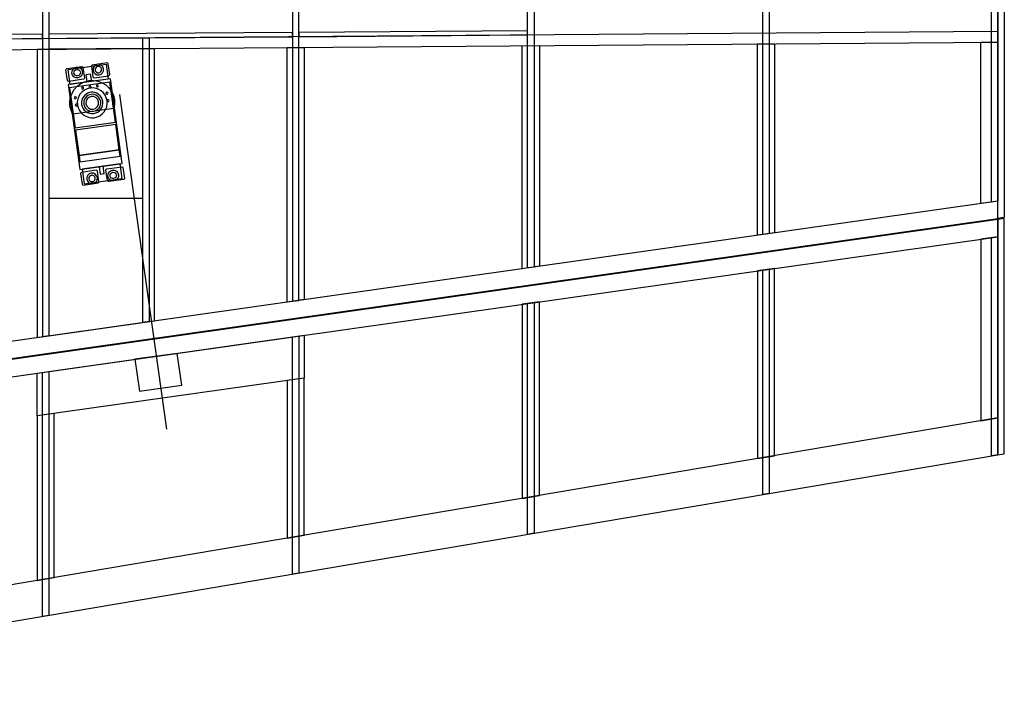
# Model space of a CAD drawing. Header units: centimetres. Extents: x -440 to 389, y -718 to 294.
# Tile 3 of 4: x -90 to 371, y -222 to 94. Entities that reach past the tile are written whole.
import ezdxf

# ---------------------------------------------------------------- set-up
doc = ezdxf.new("R2010")
doc.units = ezdxf.units.CM
doc.header["$MEASUREMENT"] = 0
doc.layers.add('Ala', color=7, linetype='Continuous')

msp = doc.modelspace()

# ---------------------------------------------------------------- linework, layer by layer
at = {"layer": 'Ala'}
for points, knots in [([(-79.32, 173.37), (-79.32, 173.37), (-76.32, 173.04), (-76.32, 173.04), (-76.32, 173.04), (-76.32, 173.04), (-76.32, -53.9), (-76.32, -53.9), (-76.32, -53.9), (-76.32, -53.9), (-79.32, -54.32), (-79.32, -54.32)], [0, 0, 0, 0, 0.333333, 0.333333, 0.333333, 0.333333, 0.666667, 0.666667, 0.666667, 0.666667, 1, 1, 1, 1]), ([(37.68, -37.71), (37.68, -37.71), (37.68, 160.39), (37.68, 160.39), (37.68, 160.39), (37.68, 160.39), (40.68, 160.06), (40.68, 160.06), (40.68, 160.06), (40.68, 160.06), (40.68, -37.28), (40.68, -37.28), (40.68, -37.28), (40.68, -37.28), (37.68, -37.71), (37.68, -37.71)], [0, 0, 0, 0, 0.25, 0.25, 0.25, 0.25, 0.5, 0.5, 0.5, 0.5, 0.75, 0.75, 0.75, 0.75, 1, 1, 1, 1]), ([(150.68, -21.66), (150.68, -21.66), (150.68, 147.86), (150.68, 147.86), (150.68, 147.86), (150.68, 147.86), (147.68, 148.19), (147.68, 148.19), (147.68, 148.19), (147.68, 148.19), (147.68, -22.09), (147.68, -22.09), (147.68, -22.09), (147.68, -22.09), (150.68, -21.66), (150.68, -21.66)], [0, 0, 0, 0, 0.25, 0.25, 0.25, 0.25, 0.5, 0.5, 0.5, 0.5, 0.75, 0.75, 0.75, 0.75, 1, 1, 1, 1]), ([(260.68, -6.04), (260.68, -6.04), (260.68, 135.65), (260.68, 135.65), (260.68, 135.65), (260.68, 135.65), (257.68, 135.98), (257.68, 135.98), (257.68, 135.98), (257.68, 135.98), (257.68, -6.47), (257.68, -6.47), (257.68, -6.47), (257.68, -6.47), (260.68, -6.04), (260.68, -6.04)], [0, 0, 0, 0, 0.25, 0.25, 0.25, 0.25, 0.5, 0.5, 0.5, 0.5, 0.75, 0.75, 0.75, 0.75, 1, 1, 1, 1]), ([(370.68, 128.98), (370.68, 128.98), (367.68, 131.83), (367.68, 131.83), (367.68, 131.83), (367.68, 131.83), (367.68, 1.07), (367.68, 1.07), (367.68, 1.07), (367.68, 1.07), (370.68, 1.5), (370.68, 1.5), (370.68, 1.5), (370.68, 1.5), (370.68, 128.98), (370.68, 128.98)], [0, 0, 0, 0, 0.25, 0.25, 0.25, 0.25, 0.5, 0.5, 0.5, 0.5, 0.75, 0.75, 0.75, 0.75, 1, 1, 1, 1]), ([(367.68, 9.15), (367.68, 9.15), (367.68, 123.78), (367.68, 123.78), (367.68, 123.78), (367.68, 123.78), (364.68, 124.11), (364.68, 124.11), (364.68, 124.11), (364.68, 124.11), (364.68, 8.73), (364.68, 8.73), (364.68, 8.73), (364.68, 8.73), (367.68, 9.15), (367.68, 9.15)], [0, 0, 0, 0, 0.25, 0.25, 0.25, 0.25, 0.5, 0.5, 0.5, 0.5, 0.75, 0.75, 0.75, 0.75, 1, 1, 1, 1]), ([(367.68, 83.5), (367.68, 83.5), (-379.33, 77.89), (-379.33, 77.89), (-379.33, 77.89), (-379.33, 77.89), (-379.33, 82.89), (-379.33, 82.89), (-379.33, 82.89), (-379.33, 82.89), (367.68, 88.5), (367.68, 88.5), (367.68, 88.5), (367.68, 88.5), (367.68, 83.5), (367.68, 83.5)], [0, 0, 0, 0, 0.25, 0.25, 0.25, 0.25, 0.5, 0.5, 0.5, 0.5, 0.75, 0.75, 0.75, 0.75, 1, 1, 1, 1]), ([(-76.32, 87.16), (-76.32, 87.16), (37.67, 88.02), (37.67, 88.02), (37.67, 88.02), (37.67, 88.02), (37.68, 86.02), (37.68, 86.02), (37.68, 86.02), (37.68, 86.02), (-76.3, 85.16), (-76.3, 85.16), (-76.3, 85.16), (-76.3, 85.16), (-76.32, 87.16), (-76.32, 87.16)], [0, 0, 0, 0, 0.25, 0.25, 0.25, 0.25, 0.5, 0.5, 0.5, 0.5, 0.75, 0.75, 0.75, 0.75, 1, 1, 1, 1]), ([(40.68, 88.04), (40.68, 88.04), (147.67, 88.85), (147.67, 88.85), (147.67, 88.85), (147.67, 88.85), (147.68, 86.85), (147.68, 86.85), (147.68, 86.85), (147.68, 86.85), (40.7, 86.04), (40.7, 86.04), (40.7, 86.04), (40.7, 86.04), (40.68, 88.04), (40.68, 88.04)], [0, 0, 0, 0, 0.25, 0.25, 0.25, 0.25, 0.5, 0.5, 0.5, 0.5, 0.75, 0.75, 0.75, 0.75, 1, 1, 1, 1]), ([(-184.32, 86.36), (-184.32, 86.36), (-79.33, 87.17), (-79.33, 87.17), (-79.33, 87.17), (-79.33, 87.17), (-79.32, 85.17), (-79.32, 85.17), (-79.32, 85.17), (-79.32, 85.17), (-184.3, 84.36), (-184.3, 84.36), (-184.3, 84.36), (-184.3, 84.36), (-184.32, 86.36), (-184.32, 86.36)], [0, 0, 0, 0, 0.25, 0.25, 0.25, 0.25, 0.5, 0.5, 0.5, 0.5, 0.75, 0.75, 0.75, 0.75, 1, 1, 1, 1]), ([(-29.32, -47.22), (-29.32, -47.22), (-29.32, 85.52), (-29.32, 85.52), (-29.32, 85.52), (-29.32, 85.52), (-32.32, 85.49), (-32.32, 85.49), (-32.32, 85.49), (-32.32, 85.49), (-32.32, -47.65), (-32.32, -47.65), (-32.32, -47.65), (-32.32, -47.65), (-29.32, -47.22), (-29.32, -47.22)], [0, 0, 0, 0, 0.25, 0.25, 0.25, 0.25, 0.5, 0.5, 0.5, 0.5, 0.75, 0.75, 0.75, 0.75, 1, 1, 1, 1]), ([(367.68, 83.5), (367.68, 83.5), (359.68, 83.44), (359.68, 83.44), (359.68, 83.44), (359.68, 83.44), (359.68, 8.02), (359.68, 8.02), (359.68, 8.02), (359.68, 8.02), (367.68, 9.15), (367.68, 9.15), (367.68, 9.15), (367.68, 9.15), (367.68, 83.5), (367.68, 83.5)], [0, 0, 0, 0, 0.25, 0.25, 0.25, 0.25, 0.5, 0.5, 0.5, 0.5, 0.75, 0.75, 0.75, 0.75, 1, 1, 1, 1]), ([(-26.82, 80.54), (-26.82, 80.54), (-81.82, 80.12), (-81.82, 80.12), (-81.82, 80.12), (-81.82, 80.12), (-81.82, -54.68), (-81.82, -54.68)], [0, 0, 0, 0, 0.5, 0.5, 0.5, 0.5, 1, 1, 1, 1]), ([(-81.82, -54.68), (-81.82, -54.68), (-26.82, -46.87), (-26.82, -46.87), (-26.82, -46.87), (-26.82, -46.87), (-26.82, 80.54), (-26.82, 80.54)], [0, 0, 0, 0, 0.5, 0.5, 0.5, 0.5, 1, 1, 1, 1]), ([(-76.32, 80.16), (-76.32, 80.16), (-32.32, 80.49), (-32.32, 80.49), (-32.32, 80.49), (-32.32, 80.49), (-32.32, 10.5), (-32.32, 10.5), (-32.32, 10.5), (-32.32, 10.5), (-76.32, 10.5), (-76.32, 10.5), (-76.32, 10.5), (-76.32, 10.5), (-76.32, 80.16), (-76.32, 80.16)], [0, 0, 0, 0, 0.25, 0.25, 0.25, 0.25, 0.5, 0.5, 0.5, 0.5, 0.75, 0.75, 0.75, 0.75, 1, 1, 1, 1]), ([(43.18, 81.06), (43.18, 81.06), (35.18, 81), (35.18, 81), (35.18, 81), (35.18, 81), (35.18, -38.07), (35.18, -38.07), (35.18, -38.07), (35.18, -38.07), (43.18, -36.93), (43.18, -36.93), (43.18, -36.93), (43.18, -36.93), (43.18, 81.06), (43.18, 81.06)], [0, 0, 0, 0, 0.25, 0.25, 0.25, 0.25, 0.5, 0.5, 0.5, 0.5, 0.75, 0.75, 0.75, 0.75, 1, 1, 1, 1]), ([(153.18, 81.89), (153.18, 81.89), (145.18, 81.83), (145.18, 81.83), (145.18, 81.83), (145.18, 81.83), (145.18, -22.44), (145.18, -22.44), (145.18, -22.44), (145.18, -22.44), (153.18, -21.31), (153.18, -21.31), (153.18, -21.31), (153.18, -21.31), (153.18, 81.89), (153.18, 81.89)], [0, 0, 0, 0, 0.25, 0.25, 0.25, 0.25, 0.5, 0.5, 0.5, 0.5, 0.75, 0.75, 0.75, 0.75, 1, 1, 1, 1]), ([(263.18, 82.71), (263.18, 82.71), (255.18, 82.65), (255.18, 82.65), (255.18, 82.65), (255.18, 82.65), (255.18, -6.82), (255.18, -6.82), (255.18, -6.82), (255.18, -6.82), (263.18, -5.69), (263.18, -5.69), (263.18, -5.69), (263.18, -5.69), (263.18, 82.71), (263.18, 82.71)], [0, 0, 0, 0, 0.25, 0.25, 0.25, 0.25, 0.5, 0.5, 0.5, 0.5, 0.75, 0.75, 0.75, 0.75, 1, 1, 1, 1]), ([(-47.49, 66.4), (-47.49, 66.4), (-41.92, 26.79), (-41.92, 26.79), (-41.92, 26.79), (-41.92, 26.79), (-61.72, 24.01), (-61.72, 24.01), (-61.72, 24.01), (-61.72, 24.01), (-67.29, 63.62), (-67.29, 63.62), (-67.29, 63.62), (-67.29, 63.62), (-47.49, 66.4), (-47.49, 66.4)], [0, 0, 0, 0, 0.25, 0.25, 0.25, 0.25, 0.5, 0.5, 0.5, 0.5, 0.75, 0.75, 0.75, 0.75, 1, 1, 1, 1]), ([(-47.77, 64.85), (-47.77, 64.85), (-45.13, 46.03), (-45.13, 46.03), (-45.13, 46.03), (-45.13, 46.03), (-63.94, 43.39), (-63.94, 43.39), (-63.94, 43.39), (-63.94, 43.39), (-66.59, 62.2), (-66.59, 62.2), (-66.59, 62.2), (-66.59, 62.2), (-47.77, 64.85), (-47.77, 64.85)], [0, 0, 0, 0, 0.25, 0.25, 0.25, 0.25, 0.5, 0.5, 0.5, 0.5, 0.75, 0.75, 0.75, 0.75, 1, 1, 1, 1]), ([(-56.4, 65.15), (-56.4, 65.15), (-56.89, 68.62), (-56.89, 68.62), (-56.89, 68.62), (-56.89, 68.62), (-58.87, 68.34), (-58.87, 68.34), (-58.87, 68.34), (-58.87, 68.34), (-58.38, 64.87), (-58.38, 64.87), (-58.38, 64.87), (-58.38, 64.87), (-56.4, 65.15), (-56.4, 65.15)], [0, 0, 0, 0, 0.25, 0.25, 0.25, 0.25, 0.5, 0.5, 0.5, 0.5, 0.75, 0.75, 0.75, 0.75, 1, 1, 1, 1]), ([(-49.07, 56.08), (-48.53, 52.26), (-51.21, 48.71), (-55.02, 48.18), (-55.02, 48.18), (-58.84, 47.64), (-62.39, 50.32), (-62.93, 54.13), (-62.93, 54.13), (-63.47, 57.95), (-60.79, 61.5), (-56.97, 62.04), (-56.97, 62.04), (-53.15, 62.58), (-49.6, 59.9), (-49.07, 56.08)], [0, 0, 0, 0, 0.25, 0.25, 0.25, 0.25, 0.5, 0.5, 0.5, 0.5, 0.75, 0.75, 0.75, 0.75, 1, 1, 1, 1]), ([(-51.05, 55.8), (-50.66, 53.08), (-52.57, 50.54), (-55.3, 50.16), (-55.3, 50.16), (-58.03, 49.77), (-60.57, 51.69), (-60.95, 54.41), (-60.95, 54.41), (-61.33, 57.14), (-59.42, 59.68), (-56.69, 60.06), (-56.69, 60.06), (-53.97, 60.44), (-51.43, 58.53), (-51.05, 55.8)], [0, 0, 0, 0, 0.25, 0.25, 0.25, 0.25, 0.5, 0.5, 0.5, 0.5, 0.75, 0.75, 0.75, 0.75, 1, 1, 1, 1]), ([(-60.01, 62.12), (-59.97, 61.85), (-60.16, 61.59), (-60.44, 61.55), (-60.44, 61.55), (-60.71, 61.52), (-60.96, 61.71), (-61, 61.98), (-61, 61.98), (-61.04, 62.25), (-60.85, 62.51), (-60.58, 62.54), (-60.58, 62.54), (-60.3, 62.58), (-60.05, 62.39), (-60.01, 62.12)], [0, 0, 0, 0, 0.25, 0.25, 0.25, 0.25, 0.5, 0.5, 0.5, 0.5, 0.75, 0.75, 0.75, 0.75, 1, 1, 1, 1]), ([(-56.55, 62.61), (-56.51, 62.33), (-56.7, 62.08), (-56.97, 62.04), (-56.97, 62.04), (-57.24, 62), (-57.5, 62.19), (-57.54, 62.47), (-57.54, 62.47), (-57.57, 62.74), (-57.38, 62.99), (-57.11, 63.03), (-57.11, 63.03), (-56.84, 63.07), (-56.58, 62.88), (-56.55, 62.61)], [0, 0, 0, 0, 0.25, 0.25, 0.25, 0.25, 0.5, 0.5, 0.5, 0.5, 0.75, 0.75, 0.75, 0.75, 1, 1, 1, 1]), ([(-53.08, 63.09), (-53.04, 62.82), (-53.23, 62.57), (-53.51, 62.53), (-53.51, 62.53), (-53.78, 62.49), (-54.03, 62.68), (-54.07, 62.95), (-54.07, 62.95), (-54.11, 63.23), (-53.92, 63.48), (-53.64, 63.52), (-53.64, 63.52), (-53.37, 63.56), (-53.12, 63.37), (-53.08, 63.09)], [0, 0, 0, 0, 0.25, 0.25, 0.25, 0.25, 0.5, 0.5, 0.5, 0.5, 0.75, 0.75, 0.75, 0.75, 1, 1, 1, 1]), ([(-48.56, 59.69), (-48.52, 59.42), (-48.72, 59.16), (-48.99, 59.12), (-48.99, 59.12), (-49.26, 59.08), (-49.51, 59.28), (-49.55, 59.55), (-49.55, 59.55), (-49.59, 59.82), (-49.4, 60.08), (-49.13, 60.11), (-49.13, 60.11), (-48.85, 60.15), (-48.6, 59.96), (-48.56, 59.69)], [0, 0, 0, 0, 0.25, 0.25, 0.25, 0.25, 0.5, 0.5, 0.5, 0.5, 0.75, 0.75, 0.75, 0.75, 1, 1, 1, 1]), ([(-63.42, 57.6), (-63.38, 57.33), (-63.57, 57.07), (-63.84, 57.04), (-63.84, 57.04), (-64.11, 57), (-64.37, 57.19), (-64.41, 57.46), (-64.41, 57.46), (-64.44, 57.73), (-64.25, 57.99), (-63.98, 58.03), (-63.98, 58.03), (-63.71, 58.06), (-63.45, 57.87), (-63.42, 57.6)], [0, 0, 0, 0, 0.25, 0.25, 0.25, 0.25, 0.5, 0.5, 0.5, 0.5, 0.75, 0.75, 0.75, 0.75, 1, 1, 1, 1]), ([(-52.04, 55.67), (-51.73, 53.48), (-53.26, 51.45), (-55.44, 51.15), (-55.44, 51.15), (-57.62, 50.84), (-59.65, 52.37), (-59.96, 54.55), (-59.96, 54.55), (-60.26, 56.73), (-58.74, 58.76), (-56.55, 59.07), (-56.55, 59.07), (-54.37, 59.38), (-52.34, 57.85), (-52.04, 55.67)], [0, 0, 0, 0, 0.25, 0.25, 0.25, 0.25, 0.5, 0.5, 0.5, 0.5, 0.75, 0.75, 0.75, 0.75, 1, 1, 1, 1]), ([(-53.03, 55.53), (-52.8, 53.89), (-53.94, 52.37), (-55.58, 52.14), (-55.58, 52.14), (-57.22, 51.91), (-58.74, 53.05), (-58.97, 54.69), (-58.97, 54.69), (-59.2, 56.33), (-58.05, 57.85), (-56.41, 58.08), (-56.41, 58.08), (-54.78, 58.31), (-53.26, 57.16), (-53.03, 55.53)], [0, 0, 0, 0, 0.25, 0.25, 0.25, 0.25, 0.5, 0.5, 0.5, 0.5, 0.75, 0.75, 0.75, 0.75, 1, 1, 1, 1]), ([(-48.08, 56.22), (-48.04, 55.95), (-48.23, 55.7), (-48.5, 55.66), (-48.5, 55.66), (-48.77, 55.62), (-49.03, 55.81), (-49.07, 56.08), (-49.07, 56.08), (-49.1, 56.36), (-48.91, 56.61), (-48.64, 56.65), (-48.64, 56.65), (-48.37, 56.69), (-48.11, 56.49), (-48.08, 56.22)], [0, 0, 0, 0, 0.25, 0.25, 0.25, 0.25, 0.5, 0.5, 0.5, 0.5, 0.75, 0.75, 0.75, 0.75, 1, 1, 1, 1]), ([(-62.93, 54.13), (-62.89, 53.86), (-63.08, 53.61), (-63.35, 53.57), (-63.35, 53.57), (-63.63, 53.53), (-63.88, 53.72), (-63.92, 54), (-63.92, 54), (-63.96, 54.27), (-63.77, 54.52), (-63.49, 54.56), (-63.49, 54.56), (-63.22, 54.6), (-62.97, 54.41), (-62.93, 54.13)], [0, 0, 0, 0, 0.25, 0.25, 0.25, 0.25, 0.5, 0.5, 0.5, 0.5, 0.75, 0.75, 0.75, 0.75, 1, 1, 1, 1]), ([(-44.99, 45.04), (-44.99, 45.04), (-43.32, 33.16), (-43.32, 33.16), (-43.32, 33.16), (-43.32, 33.16), (-62.13, 30.52), (-62.13, 30.52), (-62.13, 30.52), (-62.13, 30.52), (-63.8, 42.4), (-63.8, 42.4), (-63.8, 42.4), (-63.8, 42.4), (-44.99, 45.04), (-44.99, 45.04)], [0, 0, 0, 0, 0.25, 0.25, 0.25, 0.25, 0.5, 0.5, 0.5, 0.5, 0.75, 0.75, 0.75, 0.75, 1, 1, 1, 1]), ([(-43.32, 33.16), (-43.32, 33.16), (-42.9, 30.19), (-42.9, 30.19), (-42.9, 30.19), (-42.9, 30.19), (-61.72, 27.54), (-61.72, 27.54), (-61.72, 27.54), (-61.72, 27.54), (-62.13, 30.52), (-62.13, 30.52), (-62.13, 30.52), (-62.13, 30.52), (-43.32, 33.16), (-43.32, 33.16)], [0, 0, 0, 0, 0.25, 0.25, 0.25, 0.25, 0.5, 0.5, 0.5, 0.5, 0.75, 0.75, 0.75, 0.75, 1, 1, 1, 1]), ([(-50.83, 25.54), (-50.83, 25.54), (-50.34, 22.07), (-50.34, 22.07), (-50.34, 22.07), (-50.34, 22.07), (-52.33, 21.8), (-52.33, 21.8), (-52.33, 21.8), (-52.33, 21.8), (-52.81, 25.26), (-52.81, 25.26), (-52.81, 25.26), (-52.81, 25.26), (-50.83, 25.54), (-50.83, 25.54)], [0, 0, 0, 0, 0.25, 0.25, 0.25, 0.25, 0.5, 0.5, 0.5, 0.5, 0.75, 0.75, 0.75, 0.75, 1, 1, 1, 1]), ([(367.68, 1.07), (367.68, 1.07), (-298.32, -93.5), (-298.32, -93.5), (-298.32, -93.5), (-298.32, -93.5), (-298.32, -85.42), (-298.32, -85.42), (-298.32, -85.42), (-298.32, -85.42), (367.68, 9.15), (367.68, 9.15), (367.68, 9.15), (367.68, 9.15), (367.68, 1.07), (367.68, 1.07)], [0, 0, 0, 0, 0.25, 0.25, 0.25, 0.25, 0.5, 0.5, 0.5, 0.5, 0.75, 0.75, 0.75, 0.75, 1, 1, 1, 1]), ([(367.68, -7.51), (367.68, -7.51), (-294.82, -101.59), (-294.82, -101.59), (-294.82, -101.59), (-294.82, -101.59), (-294.82, -93.51), (-294.82, -93.51), (-294.82, -93.51), (-294.82, -93.51), (367.68, 0.57), (367.68, 0.57), (367.68, 0.57), (367.68, 0.57), (367.68, -7.51), (367.68, -7.51)], [0, 0, 0, 0, 0.25, 0.25, 0.25, 0.25, 0.5, 0.5, 0.5, 0.5, 0.75, 0.75, 0.75, 0.75, 1, 1, 1, 1]), ([(367.68, 0.57), (367.68, 0.57), (370.68, 1), (370.68, 1), (370.68, 1), (370.68, 1), (370.68, -109), (370.68, -109), (370.68, -109), (370.68, -109), (367.68, -109.51), (367.68, -109.51), (367.68, -109.51), (367.68, -109.51), (367.68, 0.57), (367.68, 0.57)], [0, 0, 0, 0, 0.25, 0.25, 0.25, 0.25, 0.5, 0.5, 0.5, 0.5, 0.75, 0.75, 0.75, 0.75, 1, 1, 1, 1]), ([(359.68, -8.64), (359.68, -8.64), (367.68, -7.51), (367.68, -7.51), (367.68, -7.51), (367.68, -7.51), (367.68, -92.27), (367.68, -92.27), (367.68, -92.27), (367.68, -92.27), (359.68, -93.62), (359.68, -93.62), (359.68, -93.62), (359.68, -93.62), (359.68, -8.64), (359.68, -8.64)], [0, 0, 0, 0, 0.25, 0.25, 0.25, 0.25, 0.5, 0.5, 0.5, 0.5, 0.75, 0.75, 0.75, 0.75, 1, 1, 1, 1]), ([(367.68, -109.51), (367.68, -109.51), (367.68, -7.51), (367.68, -7.51), (367.68, -7.51), (367.68, -7.51), (364.68, -7.93), (364.68, -7.93), (364.68, -7.93), (364.68, -7.93), (364.68, -110.02), (364.68, -110.02), (364.68, -110.02), (364.68, -110.02), (367.68, -109.51), (367.68, -109.51)], [0, 0, 0, 0, 0.25, 0.25, 0.25, 0.25, 0.5, 0.5, 0.5, 0.5, 0.75, 0.75, 0.75, 0.75, 1, 1, 1, 1]), ([(255.18, -23.48), (255.18, -23.48), (263.18, -22.35), (263.18, -22.35), (263.18, -22.35), (263.18, -22.35), (263.18, -109.93), (263.18, -109.93), (263.18, -109.93), (263.18, -109.93), (255.18, -111.29), (255.18, -111.29), (255.18, -111.29), (255.18, -111.29), (255.18, -23.48), (255.18, -23.48)], [0, 0, 0, 0, 0.25, 0.25, 0.25, 0.25, 0.5, 0.5, 0.5, 0.5, 0.75, 0.75, 0.75, 0.75, 1, 1, 1, 1]), ([(260.68, -127.6), (260.68, -127.6), (260.68, -22.7), (260.68, -22.7), (260.68, -22.7), (260.68, -22.7), (257.68, -23.13), (257.68, -23.13), (257.68, -23.13), (257.68, -23.13), (257.68, -128.1), (257.68, -128.1), (257.68, -128.1), (257.68, -128.1), (260.68, -127.6), (260.68, -127.6)], [0, 0, 0, 0, 0.25, 0.25, 0.25, 0.25, 0.5, 0.5, 0.5, 0.5, 0.75, 0.75, 0.75, 0.75, 1, 1, 1, 1]), ([(145.18, -39.11), (145.18, -39.11), (153.18, -37.97), (153.18, -37.97), (153.18, -37.97), (153.18, -37.97), (153.18, -128.53), (153.18, -128.53), (153.18, -128.53), (153.18, -128.53), (145.18, -129.88), (145.18, -129.88), (145.18, -129.88), (145.18, -129.88), (145.18, -39.11), (145.18, -39.11)], [0, 0, 0, 0, 0.25, 0.25, 0.25, 0.25, 0.5, 0.5, 0.5, 0.5, 0.75, 0.75, 0.75, 0.75, 1, 1, 1, 1]), ([(150.68, -146.19), (150.68, -146.19), (150.68, -38.32), (150.68, -38.32), (150.68, -38.32), (150.68, -38.32), (147.68, -38.75), (147.68, -38.75), (147.68, -38.75), (147.68, -38.75), (147.68, -146.7), (147.68, -146.7), (147.68, -146.7), (147.68, -146.7), (150.68, -146.19), (150.68, -146.19)], [0, 0, 0, 0, 0.25, 0.25, 0.25, 0.25, 0.5, 0.5, 0.5, 0.5, 0.75, 0.75, 0.75, 0.75, 1, 1, 1, 1]), ([(43.18, -53.59), (43.18, -53.59), (-81.82, -71.34), (-81.82, -71.34), (-81.82, -71.34), (-81.82, -71.34), (-81.82, -91.34), (-81.82, -91.34), (-81.82, -91.34), (-81.82, -91.34), (43.18, -73.59), (43.18, -73.59), (43.18, -73.59), (43.18, -73.59), (43.18, -53.59), (43.18, -53.59)], [0, 0, 0, 0, 0.25, 0.25, 0.25, 0.25, 0.5, 0.5, 0.5, 0.5, 0.75, 0.75, 0.75, 0.75, 1, 1, 1, 1]), ([(40.68, -164.79), (40.68, -164.79), (40.68, -53.94), (40.68, -53.94), (40.68, -53.94), (40.68, -53.94), (37.68, -54.37), (37.68, -54.37), (37.68, -54.37), (37.68, -54.37), (37.68, -165.29), (37.68, -165.29), (37.68, -165.29), (37.68, -165.29), (40.68, -164.79), (40.68, -164.79)], [0, 0, 0, 0, 0.25, 0.25, 0.25, 0.25, 0.5, 0.5, 0.5, 0.5, 0.75, 0.75, 0.75, 0.75, 1, 1, 1, 1]), ([(-36, -64.83), (-36, -64.83), (-16.2, -62.05), (-16.2, -62.05), (-16.2, -62.05), (-16.2, -62.05), (-14.11, -76.91), (-14.11, -76.91), (-14.11, -76.91), (-14.11, -76.91), (-33.92, -79.69), (-33.92, -79.69), (-33.92, -79.69), (-33.92, -79.69), (-36, -64.83), (-36, -64.83)], [0, 0, 0, 0, 0.25, 0.25, 0.25, 0.25, 0.5, 0.5, 0.5, 0.5, 0.75, 0.75, 0.75, 0.75, 1, 1, 1, 1]), ([(-76.32, -184.57), (-76.32, -184.57), (-76.32, -70.56), (-76.32, -70.56), (-76.32, -70.56), (-76.32, -70.56), (-79.32, -70.99), (-79.32, -70.99), (-79.32, -70.99), (-79.32, -70.99), (-79.32, -185.07), (-79.32, -185.07), (-79.32, -185.07), (-79.32, -185.07), (-76.32, -184.57), (-76.32, -184.57)], [0, 0, 0, 0, 0.25, 0.25, 0.25, 0.25, 0.5, 0.5, 0.5, 0.5, 0.75, 0.75, 0.75, 0.75, 1, 1, 1, 1]), ([(35.18, -74.73), (35.18, -74.73), (43.18, -73.59), (43.18, -73.59), (43.18, -73.59), (43.18, -73.59), (43.18, -147.12), (43.18, -147.12), (43.18, -147.12), (43.18, -147.12), (35.18, -148.48), (35.18, -148.48), (35.18, -148.48), (35.18, -148.48), (35.18, -74.73), (35.18, -74.73)], [0, 0, 0, 0, 0.25, 0.25, 0.25, 0.25, 0.5, 0.5, 0.5, 0.5, 0.75, 0.75, 0.75, 0.75, 1, 1, 1, 1]), ([(-81.82, -91.34), (-81.82, -91.34), (-73.82, -90.2), (-73.82, -90.2), (-73.82, -90.2), (-73.82, -90.2), (-73.82, -166.9), (-73.82, -166.9), (-73.82, -166.9), (-73.82, -166.9), (-81.82, -168.26), (-81.82, -168.26), (-81.82, -168.26), (-81.82, -168.26), (-81.82, -91.34), (-81.82, -91.34)], [0, 0, 0, 0, 0.25, 0.25, 0.25, 0.25, 0.5, 0.5, 0.5, 0.5, 0.75, 0.75, 0.75, 0.75, 1, 1, 1, 1]), ([(367.68, -109.51), (367.68, -109.51), (-294.82, -221.5), (-294.82, -221.5), (-294.82, -221.5), (-294.82, -221.5), (-294.82, -204.26), (-294.82, -204.26), (-294.82, -204.26), (-294.82, -204.26), (367.68, -92.27), (367.68, -92.27), (367.68, -92.27), (367.68, -92.27), (367.68, -109.51), (367.68, -109.51)], [0, 0, 0, 0, 0.25, 0.25, 0.25, 0.25, 0.5, 0.5, 0.5, 0.5, 0.75, 0.75, 0.75, 0.75, 1, 1, 1, 1])]:
    msp.add_open_spline(points, degree=3, knots=knots, dxfattribs=at)
for points in [[(-79.32, 171.89), (-79.32, 171.89), (-79.32, -54.32), (-79.32, -54.32)], [(-66.45, 61.21), (-66.45, 61.21), (-66.94, 61.14), (-66.94, 61.14)], [(-47.63, 63.86), (-47.63, 63.86), (-47.14, 63.93), (-47.14, 63.93)], [(-43.31, 59.02), (-43.31, 59.02), (-21.32, -97.45), (-21.32, -97.45)], [(-44.71, 43.06), (-44.71, 43.06), (-44.22, 43.13), (-44.22, 43.13)], [(-63.53, 40.42), (-63.53, 40.42), (-64.02, 40.35), (-64.02, 40.35)]]:
    msp.add_open_spline(points, degree=3, dxfattribs=at)
at = {"layer": 'Ala', "color": 7}
for points, knots in [([(-48.46, 73.33), (-48.46, 73.33), (-47.76, 68.38), (-47.76, 68.38), (-47.76, 68.38), (-47.73, 68.11), (-47.92, 67.86), (-48.19, 67.82), (-48.19, 67.82), (-48.19, 67.82), (-55.12, 66.84), (-55.12, 66.84), (-55.12, 66.84), (-55.39, 66.81), (-55.65, 67), (-55.69, 67.27), (-55.69, 67.27), (-55.69, 67.27), (-56.38, 72.22), (-56.38, 72.22), (-56.38, 72.22), (-56.42, 72.49), (-56.23, 72.75), (-55.96, 72.79), (-55.96, 72.79), (-55.96, 72.79), (-49.03, 73.76), (-49.03, 73.76), (-49.03, 73.76), (-48.75, 73.8), (-48.5, 73.61), (-48.46, 73.33)], [0, 0, 0, 0, 0.125, 0.125, 0.125, 0.125, 0.25, 0.25, 0.25, 0.25, 0.375, 0.375, 0.375, 0.375, 0.5, 0.5, 0.5, 0.5, 0.625, 0.625, 0.625, 0.625, 0.75, 0.75, 0.75, 0.75, 0.875, 0.875, 0.875, 0.875, 1, 1, 1, 1]), ([(-68.27, 70.55), (-68.27, 70.55), (-67.57, 65.6), (-67.57, 65.6), (-67.57, 65.6), (-67.53, 65.33), (-67.28, 65.14), (-67.01, 65.17), (-67.01, 65.17), (-67.01, 65.17), (-60.07, 66.15), (-60.07, 66.15), (-60.07, 66.15), (-59.8, 66.19), (-59.61, 66.44), (-59.65, 66.71), (-59.65, 66.71), (-59.65, 66.71), (-60.34, 71.66), (-60.34, 71.66), (-60.34, 71.66), (-60.38, 71.94), (-60.64, 72.13), (-60.91, 72.09), (-60.91, 72.09), (-60.91, 72.09), (-67.84, 71.12), (-67.84, 71.12), (-67.84, 71.12), (-68.11, 71.08), (-68.3, 70.82), (-68.27, 70.55)], [0, 0, 0, 0, 0.125, 0.125, 0.125, 0.125, 0.25, 0.25, 0.25, 0.25, 0.375, 0.375, 0.375, 0.375, 0.5, 0.5, 0.5, 0.5, 0.625, 0.625, 0.625, 0.625, 0.75, 0.75, 0.75, 0.75, 0.875, 0.875, 0.875, 0.875, 1, 1, 1, 1]), ([(-48.48, 66.26), (-48.48, 66.26), (-49.45, 73.2), (-49.45, 73.2), (-49.45, 73.2), (-49.45, 73.2), (-67.28, 70.69), (-67.28, 70.69), (-67.28, 70.69), (-67.28, 70.69), (-66.3, 63.76), (-66.3, 63.76), (-66.3, 63.76), (-66.3, 63.76), (-48.48, 66.26), (-48.48, 66.26)], [0, 0, 0, 0, 0.25, 0.25, 0.25, 0.25, 0.5, 0.5, 0.5, 0.5, 0.75, 0.75, 0.75, 0.75, 1, 1, 1, 1]), ([(-65.51, 68.92), (-65.32, 67.56), (-64.05, 66.6), (-62.69, 66.79), (-62.69, 66.79), (-61.32, 66.98), (-60.37, 68.25), (-60.56, 69.61), (-60.56, 69.61), (-60.75, 70.98), (-62.02, 71.93), (-63.38, 71.74), (-63.38, 71.74), (-64.75, 71.55), (-65.7, 70.28), (-65.51, 68.92)], [0, 0, 0, 0, 0.25, 0.25, 0.25, 0.25, 0.5, 0.5, 0.5, 0.5, 0.75, 0.75, 0.75, 0.75, 1, 1, 1, 1]), ([(-64.52, 69.06), (-64.41, 68.24), (-63.65, 67.67), (-62.83, 67.78), (-62.83, 67.78), (-62.01, 67.9), (-61.44, 68.66), (-61.55, 69.48), (-61.55, 69.48), (-61.67, 70.29), (-62.43, 70.87), (-63.24, 70.75), (-63.24, 70.75), (-64.06, 70.64), (-64.64, 69.88), (-64.52, 69.06)], [0, 0, 0, 0, 0.25, 0.25, 0.25, 0.25, 0.5, 0.5, 0.5, 0.5, 0.75, 0.75, 0.75, 0.75, 1, 1, 1, 1]), ([(-50.66, 71.01), (-50.47, 69.64), (-51.42, 68.37), (-52.79, 68.18), (-52.79, 68.18), (-54.15, 67.99), (-55.42, 68.95), (-55.61, 70.31), (-55.61, 70.31), (-55.8, 71.67), (-54.85, 72.94), (-53.48, 73.13), (-53.48, 73.13), (-52.12, 73.33), (-50.85, 72.37), (-50.66, 71.01)], [0, 0, 0, 0, 0.25, 0.25, 0.25, 0.25, 0.5, 0.5, 0.5, 0.5, 0.75, 0.75, 0.75, 0.75, 1, 1, 1, 1]), ([(-51.65, 70.87), (-51.53, 70.05), (-52.11, 69.29), (-52.92, 69.17), (-52.92, 69.17), (-53.74, 69.06), (-54.5, 69.63), (-54.62, 70.45), (-54.62, 70.45), (-54.73, 71.27), (-54.16, 72.03), (-53.34, 72.14), (-53.34, 72.14), (-52.52, 72.26), (-51.76, 71.69), (-51.65, 70.87)], [0, 0, 0, 0, 0.25, 0.25, 0.25, 0.25, 0.5, 0.5, 0.5, 0.5, 0.75, 0.75, 0.75, 0.75, 1, 1, 1, 1]), ([(-64.96, 49.83), (-64.96, 49.83), (-45.94, 52.44), (-45.94, 52.44), (-45.94, 52.44), (-45.5, 53.73), (-45.4, 55.14), (-45.6, 56.57), (-45.6, 56.57), (-46.4, 62.3), (-51.73, 66.31), (-57.46, 65.51), (-57.46, 65.51), (-63.19, 64.7), (-67.2, 59.37), (-66.4, 53.65), (-66.4, 53.65), (-66.2, 52.26), (-65.74, 50.97), (-64.96, 49.83)], [0, 0, 0, 0, 0.2, 0.2, 0.2, 0.2, 0.4, 0.4, 0.4, 0.4, 0.6, 0.6, 0.6, 0.6, 0.8, 0.8, 0.8, 0.8, 1, 1, 1, 1]), ([(-60.75, 17.08), (-60.75, 17.08), (-61.45, 22.03), (-61.45, 22.03), (-61.45, 22.03), (-61.48, 22.3), (-61.29, 22.55), (-61.02, 22.59), (-61.02, 22.59), (-61.02, 22.59), (-54.09, 23.57), (-54.09, 23.57), (-54.09, 23.57), (-53.82, 23.61), (-53.56, 23.41), (-53.52, 23.14), (-53.52, 23.14), (-53.52, 23.14), (-52.83, 18.19), (-52.83, 18.19), (-52.83, 18.19), (-52.79, 17.92), (-52.98, 17.66), (-53.25, 17.63), (-53.25, 17.63), (-53.25, 17.63), (-60.19, 16.65), (-60.19, 16.65), (-60.19, 16.65), (-60.46, 16.61), (-60.71, 16.8), (-60.75, 17.08)], [0, 0, 0, 0, 0.125, 0.125, 0.125, 0.125, 0.25, 0.25, 0.25, 0.25, 0.375, 0.375, 0.375, 0.375, 0.5, 0.5, 0.5, 0.5, 0.625, 0.625, 0.625, 0.625, 0.75, 0.75, 0.75, 0.75, 0.875, 0.875, 0.875, 0.875, 1, 1, 1, 1]), ([(-42.91, 26.65), (-42.91, 26.65), (-41.94, 19.72), (-41.94, 19.72), (-41.94, 19.72), (-41.94, 19.72), (-59.76, 17.22), (-59.76, 17.22), (-59.76, 17.22), (-59.76, 17.22), (-60.73, 24.15), (-60.73, 24.15), (-60.73, 24.15), (-60.73, 24.15), (-42.91, 26.65), (-42.91, 26.65)], [0, 0, 0, 0, 0.25, 0.25, 0.25, 0.25, 0.5, 0.5, 0.5, 0.5, 0.75, 0.75, 0.75, 0.75, 1, 1, 1, 1]), ([(-40.95, 19.86), (-40.95, 19.86), (-41.64, 24.81), (-41.64, 24.81), (-41.64, 24.81), (-41.68, 25.08), (-41.93, 25.28), (-42.21, 25.24), (-42.21, 25.24), (-42.21, 25.24), (-49.14, 24.26), (-49.14, 24.26), (-49.14, 24.26), (-49.41, 24.22), (-49.6, 23.97), (-49.56, 23.7), (-49.56, 23.7), (-49.56, 23.7), (-48.87, 18.75), (-48.87, 18.75), (-48.87, 18.75), (-48.83, 18.47), (-48.57, 18.28), (-48.3, 18.32), (-48.3, 18.32), (-48.3, 18.32), (-41.37, 19.3), (-41.37, 19.3), (-41.37, 19.3), (-41.1, 19.33), (-40.91, 19.59), (-40.95, 19.86)], [0, 0, 0, 0, 0.125, 0.125, 0.125, 0.125, 0.25, 0.25, 0.25, 0.25, 0.375, 0.375, 0.375, 0.375, 0.5, 0.5, 0.5, 0.5, 0.625, 0.625, 0.625, 0.625, 0.75, 0.75, 0.75, 0.75, 0.875, 0.875, 0.875, 0.875, 1, 1, 1, 1]), ([(-43.7, 21.49), (-43.89, 22.86), (-45.16, 23.81), (-46.52, 23.62), (-46.52, 23.62), (-47.89, 23.43), (-48.84, 22.16), (-48.65, 20.8), (-48.65, 20.8), (-48.46, 19.43), (-47.19, 18.48), (-45.83, 18.67), (-45.83, 18.67), (-44.46, 18.86), (-43.51, 20.13), (-43.7, 21.49)], [0, 0, 0, 0, 0.25, 0.25, 0.25, 0.25, 0.5, 0.5, 0.5, 0.5, 0.75, 0.75, 0.75, 0.75, 1, 1, 1, 1]), ([(-58.55, 19.41), (-58.74, 20.77), (-57.79, 22.04), (-56.43, 22.23), (-56.43, 22.23), (-55.06, 22.42), (-53.79, 21.46), (-53.6, 20.1), (-53.6, 20.1), (-53.41, 18.74), (-54.37, 17.47), (-55.73, 17.28), (-55.73, 17.28), (-57.09, 17.09), (-58.36, 18.04), (-58.55, 19.41)], [0, 0, 0, 0, 0.25, 0.25, 0.25, 0.25, 0.5, 0.5, 0.5, 0.5, 0.75, 0.75, 0.75, 0.75, 1, 1, 1, 1]), ([(-57.56, 19.54), (-57.68, 20.36), (-57.1, 21.12), (-56.29, 21.24), (-56.29, 21.24), (-55.47, 21.35), (-54.71, 20.78), (-54.59, 19.96), (-54.59, 19.96), (-54.48, 19.14), (-55.05, 18.38), (-55.87, 18.27), (-55.87, 18.27), (-56.69, 18.15), (-57.45, 18.73), (-57.56, 19.54)], [0, 0, 0, 0, 0.25, 0.25, 0.25, 0.25, 0.5, 0.5, 0.5, 0.5, 0.75, 0.75, 0.75, 0.75, 1, 1, 1, 1]), ([(-44.69, 21.35), (-44.8, 22.17), (-45.57, 22.75), (-46.38, 22.63), (-46.38, 22.63), (-47.2, 22.52), (-47.78, 21.75), (-47.66, 20.94), (-47.66, 20.94), (-47.55, 20.12), (-46.78, 19.54), (-45.97, 19.66), (-45.97, 19.66), (-45.15, 19.77), (-44.57, 20.54), (-44.69, 21.35)], [0, 0, 0, 0, 0.25, 0.25, 0.25, 0.25, 0.5, 0.5, 0.5, 0.5, 0.75, 0.75, 0.75, 0.75, 1, 1, 1, 1])]:
    msp.add_open_spline(points, degree=3, knots=knots, dxfattribs=at)

doc.saveas('drawing.dxf')
